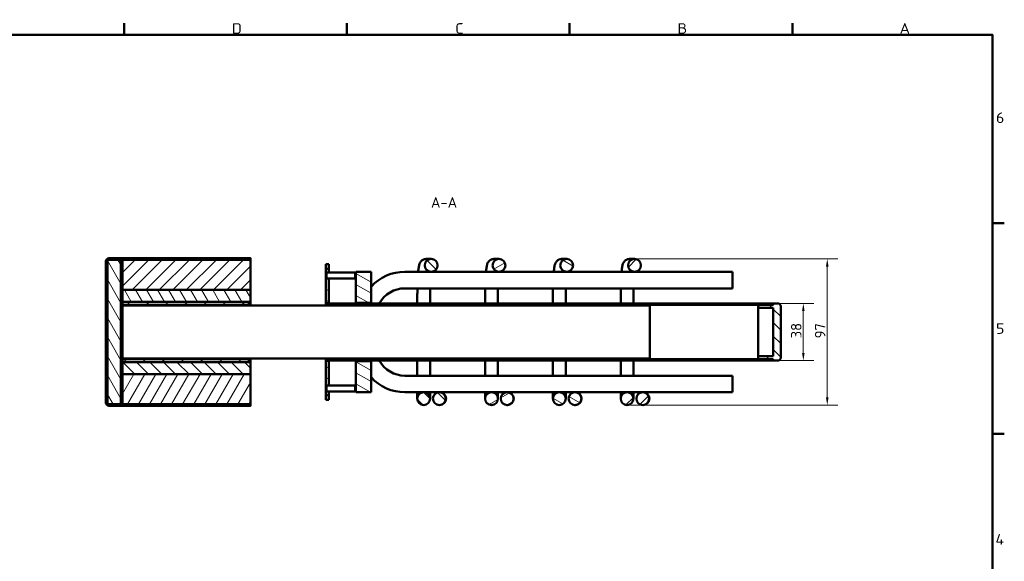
# Model space of a CAD drawing. Header units: millimetres. Extents: x 17 to 1978, y -74 to 835.
# Tile 4 of 5: x 527 to 1181, y 475 to 835. Entities that reach past the tile are written whole.
import ezdxf

# ---------------------------------------------------------------- set-up
doc = ezdxf.new("R2010")
doc.units = ezdxf.units.MM
doc.header["$LTSCALE"] = 2
for name, color, linetype, lineweight in [('Bemaßung', 7, 'Continuous', 15), ('Rahmen', 7, 'Continuous', 50), ('Schraffur', 7, 'Continuous', 18), ('Sichtbar', 7, 'Continuous', 50), ('Symbol', 7, 'Continuous', 18)]:
    doc.layers.add(name, color=color, linetype=linetype, lineweight=lineweight)
doc.styles.add('Notiztext (DIN)', font='isocpeur.ttf')
doc.styles.add('PohlCon Text gedehnt 110%', font='isocpeur.ttf', dxfattribs={"width": 1.1})
doc.styles.add('PohlCon Text normal (DIN)', font='isocpeur.ttf')
doc.dimstyles.new('POHLCON (DIN)', dxfattribs={"dimscale": 2, "dimtxt": 3.5, "dimasz": 2.55, "dimexe": 3.5, "dimexo": 1.1, "dimgap": 0.6, "dimtad": 1, "dimrnd": 1e-08, "dimtxsty": 'PohlCon Text normal (DIN)', "dimcen": 0.09, "dimdle": 10, "dimclrd": 256, "dimclre": 256, "dimclrt": 256, "dimadec": 1, "dimazin": 2, "dimtfac": 0.771429, "dimtmove": 0, "dimatfit": 3, "dimfxl": 1, "dimtolj": 1, "dimlwd": -1, "dimlwe": -1, "dimarcsym": 0})
pattern_1 = [(45, (0, 0), (-4.490128, 4.490128), [])]
pattern_2 = [(135.0002, (0, 0), (-4.49011, -4.490145), [])]
pattern_3 = [(120.0002, (0, 0), (-5.49925, -3.175017), [])]
pattern_4 = [(30, (0, 0), (-3.175002, 5.49926), [])]
pattern_5 = [(150.00025, (0, 0), (-3.174976, -5.499275), [])]
pattern_6 = [(60, (0, 0), (-5.49926, 3.175002), [])]

# ---------------------------------------------------------------- blocks, each defined once
blk = doc.blocks.new('Ränder Vorgaberahmen')
at = {"layer": 'Rahmen'}
for p, q in [((298.25, 412.5), (298.25, 416.4)), ((372.19, 412.5), (372.19, 416.4)), ((446.12, 412.5), (446.12, 416.4)), ((520.06, 412.5), (520.06, 416.4)), ((586.5, 350), (590.4, 350)), ((586.5, 280), (590.4, 280))]:
    blk.add_line(p, q, dxfattribs=at)
at = {"layer": 'Rahmen', "flags": 128}
blk.add_lwpolyline([(12.5, 7.5), (12.5, 412.5), (586.5, 412.5), (586.5, 7.5), (12.5, 7.5)], dxfattribs=at)
at = {"layer": 'Symbol', "char_height": 3.5, "attachment_point": 7, "style": 'PohlCon Text gedehnt 110%'}
for s, insert in [('D', (334.01, 412.9)), ('C', (408.14, 412.9)), ('B', (481.89, 412.9)), ('A', (555.63, 412.9)), ('6', (587.63, 383.25)), ('5', (587.63, 313.25)), ('4', (587.45, 243.25))]:
    blk.add_mtext(s, dxfattribs=dict(at, insert=insert))
blk = doc.blocks.new('*D13')
at = {"layer": 'Bemaßung', "transparency": 16777216}
for p, q in [((1029.58, 646.72), (1054.38, 646.72)), ((1047.38, 613.82), (1047.38, 641.62)), ((1029.58, 608.72), (1054.38, 608.72))]:
    blk.add_line(p, q, dxfattribs=at)
for points in [[(1046.53, 641.62), (1048.23, 641.62), (1047.38, 646.72)], [(1046.53, 613.82), (1048.23, 613.82), (1047.38, 608.72)]]:
    blk.add_solid(points, dxfattribs=at)
at = {"layer": 'Defpoints', "color": 0, "transparency": 16777216}
for p in [(1027.38, 646.72), (1047.38, 646.72), (1027.38, 608.72)]:
    blk.add_point(p, dxfattribs=at)
at = {"layer": 'Bemaßung', "transparency": 16777216, "insert": (1039.18, 623.52), "char_height": 7, "attachment_point": 1, "rotation": 90, "style": 'PohlCon Text normal (DIN)'}
blk.add_mtext('\\A1;38', dxfattribs=at)
blk = doc.blocks.new('*D19')
at = {"layer": 'Bemaßung', "transparency": 16777216}
for p, q in [((937.52, 676.22), (1070.26, 676.22)), ((1063.26, 584.32), (1063.26, 671.12)), ((932.58, 579.22), (1070.26, 579.22))]:
    blk.add_line(p, q, dxfattribs=at)
for points in [[(1062.41, 671.12), (1064.11, 671.12), (1063.26, 676.22)], [(1062.41, 584.32), (1064.11, 584.32), (1063.26, 579.22)]]:
    blk.add_solid(points, dxfattribs=at)
at = {"layer": 'Defpoints', "color": 0, "transparency": 16777216}
for p in [(935.32, 676.22), (1063.26, 676.22), (930.38, 579.22)]:
    blk.add_point(p, dxfattribs=at)
at = {"layer": 'Bemaßung', "transparency": 16777216, "insert": (1055.06, 623.52), "char_height": 7, "attachment_point": 1, "rotation": 90, "style": 'PohlCon Text normal (DIN)'}
blk.add_mtext('\\A1;97', dxfattribs=at)

msp = doc.modelspace()

# ---------------------------------------------------------------- hatches: boundary and pattern name
at = {"layer": 'Schraffur'}
h = msp.add_hatch(dxfattribs=at)
h.set_pattern_fill('ANSI31', color=256, scale=50.8, style=0)
h.set_pattern_definition(pattern_1)
edge = h.paths.add_edge_path()
edge.add_ellipse((586.378, 674.717), major_axis=(-2, 0), ratio=1, start_angle=270, end_angle=360)
edge.add_line((584.378, 674.717), (584.378, 652.717))
edge.add_line((584.378, 652.717), (584.378, 602.717))
edge.add_line((584.378, 602.717), (584.378, 580.717))
edge.add_ellipse((586.378, 580.717), major_axis=(0, -2), ratio=1, start_angle=270, end_angle=360)
edge.add_line((586.378, 578.717), (660.448, 578.717))
edge.add_line((660.448, 578.717), (680.377, 578.717))
edge.add_line((680.377, 578.717), (680.378, 578.717))
edge.add_line((680.378, 578.717), (680.378, 578.718))
edge.add_line((680.378, 578.718), (680.378, 579.717))
edge.add_line((680.378, 579.717), (595.378, 579.717))
edge.add_line((595.378, 579.717), (594.378, 579.717))
edge.add_line((594.378, 579.717), (586.378, 579.717))
edge.add_ellipse((586.378, 580.717), major_axis=(-1, 0), ratio=1, start_angle=0, end_angle=90, ccw=False)
edge.add_line((585.378, 580.717), (585.378, 674.717))
edge.add_ellipse((586.378, 674.717), major_axis=(0, 1), ratio=1, start_angle=0, end_angle=90, ccw=False)
edge.add_line((586.378, 675.717), (594.378, 675.717))
edge.add_line((594.378, 675.717), (595.378, 675.717))
edge.add_line((595.378, 675.717), (680.378, 675.717))
edge.add_line((680.378, 675.717), (680.378, 676.716))
edge.add_line((680.378, 676.716), (680.378, 676.717))
edge.add_line((680.378, 676.717), (680.377, 676.717))
edge.add_line((680.377, 676.717), (660.448, 676.717))
edge.add_line((660.448, 676.717), (586.378, 676.717))
h = msp.add_hatch(dxfattribs=at)
h.set_pattern_fill('ANSI31', color=256, scale=50.8, angle=75.000175, style=0)
h.set_pattern_definition(pattern_3)
h.paths.add_polyline_path([(594.378, 579.717), (594.378, 615.217), (594.378, 640.217), (594.378, 675.717), (586.378, 675.717), (585.378, 675.717), (585.378, 674.717), (585.378, 580.717), (585.378, 579.717), (586.378, 579.717)])
h = msp.add_hatch(dxfattribs=at)
h.set_pattern_fill('ANSI31', color=256, scale=50.8, style=0)
h.set_pattern_definition(pattern_1)
h.paths.add_polyline_path([(595.378, 655.717), (680.378, 655.717), (680.378, 675.717), (595.378, 675.717)])
h = msp.add_hatch(dxfattribs=at)
h.set_pattern_fill('ANSI31', color=256, scale=50.8, angle=14.999978, style=0)
h.set_pattern_definition(pattern_6)
edge = h.paths.add_edge_path()
edge.add_line((680.448, 578.718), (680.448, 610.217))
edge.add_line((680.448, 610.217), (680.378, 610.217))
edge.add_line((680.378, 610.217), (680.378, 607.717))
edge.add_line((680.378, 607.717), (680.378, 599.717))
edge.add_line((680.378, 599.717), (680.378, 579.717))
edge.add_line((680.378, 579.717), (680.378, 578.718))
edge.add_ellipse((680.377, 578.718), major_axis=(0, -0.001), ratio=1, start_angle=0, end_angle=90, ccw=False)
edge.add_line((680.377, 578.717), (660.448, 578.717))
edge.add_line((660.448, 578.717), (660.448, 578.647))
edge.add_line((660.448, 578.647), (680.377, 578.647))
edge.add_ellipse((680.377, 578.718), major_axis=(0.071, 0), ratio=1, start_angle=270, end_angle=360)
edge = h.paths.add_edge_path()
edge.add_line((680.448, 645.217), (680.448, 676.716))
edge.add_ellipse((680.377, 676.716), major_axis=(0, 0.071), ratio=1, start_angle=270, end_angle=360)
edge.add_line((680.377, 676.787), (660.448, 676.787))
edge.add_line((660.448, 676.787), (660.448, 676.717))
edge.add_line((660.448, 676.717), (680.377, 676.717))
edge.add_ellipse((680.377, 676.716), major_axis=(0.001, 0), ratio=1, start_angle=0, end_angle=90, ccw=False)
edge.add_line((680.378, 676.716), (680.378, 675.717))
edge.add_line((680.378, 675.717), (680.378, 655.717))
edge.add_line((680.378, 655.717), (680.378, 647.717))
edge.add_line((680.378, 647.717), (680.378, 645.217))
edge.add_line((680.378, 645.217), (680.448, 645.217))
h = msp.add_hatch(dxfattribs=at)
h.set_pattern_fill('ANSI31', color=256, scale=50.8, angle=90.00021, style=0)
h.set_pattern_definition(pattern_2)
edge = h.paths.add_edge_path()
edge.add_ellipse((800.316, 671.967), major_axis=(-4.263, 0), ratio=0.9969173, start_angle=0, end_angle=360)
edge = h.paths.add_edge_path()
edge.add_ellipse((795.378, 583.467), major_axis=(4.25, 0), ratio=1, start_angle=0, end_angle=360)
edge = h.paths.add_edge_path()
edge.add_ellipse((805.769, 583.467), major_axis=(-4.25, 0), ratio=0.9999619, start_angle=0, end_angle=360)
h = msp.add_hatch(dxfattribs=at)
h.set_pattern_fill('ANSI31', color=256, scale=50.8, angle=-14.999978, style=0)
h.set_pattern_definition(pattern_4)
edge = h.paths.add_edge_path()
edge.add_ellipse((845.316, 671.967), major_axis=(-4.263, 0), ratio=0.9969173, start_angle=0, end_angle=360)
edge = h.paths.add_edge_path()
edge.add_ellipse((840.378, 583.467), major_axis=(4.25, 0), ratio=1, start_angle=0, end_angle=360)
edge = h.paths.add_edge_path()
edge.add_ellipse((850.769, 583.467), major_axis=(-4.25, 0), ratio=0.9999619, start_angle=0, end_angle=360)
h = msp.add_hatch(dxfattribs=at)
h.set_pattern_fill('ANSI31', color=256, scale=50.8, angle=105.000246, style=0)
h.set_pattern_definition(pattern_5)
edge = h.paths.add_edge_path()
edge.add_ellipse((890.316, 671.967), major_axis=(-4.263, 0), ratio=0.9969173, start_angle=0, end_angle=360)
edge = h.paths.add_edge_path()
edge.add_ellipse((885.378, 583.467), major_axis=(4.25, 0), ratio=1, start_angle=0, end_angle=360)
edge = h.paths.add_edge_path()
edge.add_ellipse((895.769, 583.467), major_axis=(-4.25, 0), ratio=0.9999619, start_angle=0, end_angle=360)
h = msp.add_hatch(dxfattribs=at)
h.set_pattern_fill('ANSI31', color=256, scale=50.8, style=0)
h.set_pattern_definition(pattern_1)
edge = h.paths.add_edge_path()
edge.add_ellipse((935.316, 671.967), major_axis=(-4.263, 0), ratio=0.9969173, start_angle=0, end_angle=360)
edge = h.paths.add_edge_path()
edge.add_ellipse((930.378, 583.467), major_axis=(4.25, 0), ratio=1, start_angle=0, end_angle=360)
edge = h.paths.add_edge_path()
edge.add_ellipse((940.769, 583.467), major_axis=(-4.25, 0), ratio=0.9999619, start_angle=0, end_angle=360)
h = msp.add_hatch(dxfattribs=at)
h.set_pattern_fill('ANSI31', color=256, scale=50.8, angle=105.000246, style=0)
h.set_pattern_definition(pattern_5)
edge = h.paths.add_edge_path()
edge.add_line((732.378, 585.717), (730.378, 585.717))
edge.add_line((730.378, 585.717), (730.378, 588.267))
edge.add_line((730.378, 588.267), (730.885, 588.267))
edge.add_ellipse((734.378, 590.217), major_axis=(-2, 3.464), ratio=1, start_angle=89.176396, end_angle=90)
edge.add_line((730.914, 588.217), (732.378, 588.217))
edge.add_line((732.378, 588.217), (732.378, 585.717))
edge = h.paths.add_edge_path()
edge.add_line((732.378, 669.717), (730.378, 669.717))
edge.add_line((730.378, 669.717), (730.378, 667.167))
edge.add_line((730.378, 667.167), (730.885, 667.167))
edge.add_ellipse((734.378, 665.217), major_axis=(1.95, 3.492), ratio=1, start_angle=89.176396, end_angle=90, ccw=False)
edge.add_line((730.914, 667.217), (732.378, 667.217))
edge.add_line((732.378, 667.217), (732.378, 669.717))
edge = h.paths.add_edge_path()
edge.add_line((730.378, 663.267), (730.378, 662.717))
edge.add_line((730.378, 662.717), (730.378, 646.967))
edge.add_line((730.378, 646.967), (732.378, 646.967))
edge.add_line((732.378, 646.967), (732.378, 663.217))
edge.add_line((732.378, 663.217), (730.914, 663.217))
edge.add_ellipse((734.378, 665.217), major_axis=(-2, 3.464), ratio=1, start_angle=89.176396, end_angle=90, ccw=False)
edge.add_line((730.885, 663.267), (730.378, 663.267))
edge = h.paths.add_edge_path()
edge.add_line((730.378, 608.467), (730.378, 592.717))
edge.add_line((730.378, 592.717), (730.378, 592.167))
edge.add_line((730.378, 592.167), (730.885, 592.167))
edge.add_ellipse((734.378, 590.217), major_axis=(1.95, 3.492), ratio=1, start_angle=89.176396, end_angle=90, ccw=False)
edge.add_line((730.914, 592.217), (732.378, 592.217))
edge.add_line((732.378, 592.217), (732.378, 608.467))
edge.add_line((732.378, 608.467), (730.378, 608.467))
h = msp.add_hatch(dxfattribs=at)
h.set_pattern_fill('ANSI31', color=256, scale=50.8, angle=105.000246, style=0)
h.set_pattern_definition(pattern_5)
h.paths.add_polyline_path([(760.378, 608.417), (750.378, 608.417), (750.378, 587.717), (760.378, 587.717)])
h.paths.add_polyline_path([(750.378, 647.017), (760.378, 647.017), (760.378, 667.717), (750.378, 667.717)])
h = msp.add_hatch(dxfattribs=at)
h.set_pattern_fill('ANSI31', color=256, scale=50.8, angle=-14.999978, style=0)
h.set_pattern_definition(pattern_4)
h.paths.add_polyline_path([(730.308, 592.717), (730.378, 592.717), (730.378, 608.467), (730.378, 608.717), (730.378, 609.717), (730.378, 610.217), (730.308, 610.217)])
h.paths.add_polyline_path([(730.378, 645.217), (730.378, 645.717), (730.378, 646.717), (730.378, 646.967), (730.378, 662.717), (730.308, 662.717), (730.308, 645.217)])
h = msp.add_hatch(dxfattribs=at)
h.set_pattern_fill('ANSI31', color=256, scale=50.8, angle=75.000175, style=0)
h.set_pattern_definition(pattern_3)
h.paths.add_polyline_path([(680.378, 647.717), (680.378, 655.717), (595.378, 655.717), (595.378, 647.717), (679.378, 647.717)])
h = msp.add_hatch(dxfattribs=at)
h.set_pattern_fill('ANSI31', color=256, scale=50.8, angle=75.000175, style=0)
h.set_pattern_definition(pattern_3)
h.paths.add_polyline_path([(584.378, 652.717), (584.278, 652.717), (584.278, 602.717), (584.378, 602.717)])
h = msp.add_hatch(dxfattribs=at)
h.set_pattern_fill('ANSI31', color=256, scale=50.8, angle=-14.999978, style=0)
h.set_pattern_definition(pattern_4)
h.paths.add_polyline_path([(679.378, 607.717), (679.378, 609.717), (595.378, 609.717), (595.378, 607.717)])
h.paths.add_polyline_path([(679.378, 645.717), (679.378, 647.717), (595.378, 647.717), (595.378, 645.717)])
h = msp.add_hatch(dxfattribs=at)
h.set_pattern_fill('ANSI31', color=256, scale=50.8, style=0)
h.set_pattern_definition(pattern_1)
edge = h.paths.add_edge_path()
edge.add_ellipse((1026.878, 646.217), major_axis=(0.5, 0), ratio=1, start_angle=270, end_angle=360)
edge.add_line((1027.378, 646.217), (1027.378, 646.717))
edge.add_line((1027.378, 646.717), (730.378, 646.717))
edge.add_line((730.378, 646.717), (730.378, 645.717))
edge.add_line((730.378, 645.717), (1026.878, 645.717))
edge = h.paths.add_edge_path()
edge.add_ellipse((1026.878, 609.217), major_axis=(0, 0.5), ratio=1, start_angle=270, end_angle=360)
edge.add_line((1026.878, 609.717), (730.378, 609.717))
edge.add_line((730.378, 609.717), (730.378, 608.717))
edge.add_line((730.378, 608.717), (1027.378, 608.717))
edge.add_line((1027.378, 608.717), (1027.378, 609.217))
h = msp.add_hatch(dxfattribs=at)
h.set_pattern_fill('ANSI31', color=256, scale=50.8, angle=90.00021, style=0)
h.set_pattern_definition(pattern_2)
edge = h.paths.add_edge_path()
edge.add_line((1027.378, 643.717), (1027.378, 611.717))
edge.add_line((1027.378, 611.717), (1017.378, 611.717))
edge.add_line((1017.378, 611.717), (1017.378, 610.717))
edge.add_ellipse((1018.378, 610.717), major_axis=(0, -1), ratio=1, start_angle=270, end_angle=360)
edge.add_line((1018.378, 609.717), (1026.878, 609.717))
edge.add_line((1026.878, 609.717), (1027.378, 609.717))
edge.add_line((1027.378, 609.717), (1027.378, 609.217))
edge.add_line((1027.378, 609.217), (1027.378, 608.717))
edge.add_line((1027.378, 608.717), (1030.378, 608.717))
edge.add_ellipse((1030.378, 610.717), major_axis=(2, 0), ratio=1, start_angle=270, end_angle=360)
edge.add_line((1032.378, 610.717), (1032.378, 644.717))
edge.add_ellipse((1030.378, 644.717), major_axis=(0, 2), ratio=1, start_angle=270, end_angle=360)
edge.add_line((1030.378, 646.717), (1027.378, 646.717))
edge.add_line((1027.378, 646.717), (1027.378, 646.217))
edge.add_line((1027.378, 646.217), (1027.378, 645.717))
edge.add_line((1027.378, 645.717), (1026.878, 645.717))
edge.add_line((1026.878, 645.717), (1018.378, 645.717))
edge.add_ellipse((1018.378, 644.717), major_axis=(-1, 0), ratio=1, start_angle=270, end_angle=360)
edge.add_line((1017.378, 644.717), (1017.378, 643.717))
edge.add_line((1017.378, 643.717), (1027.378, 643.717))
h = msp.add_hatch(dxfattribs=at)
h.set_pattern_fill('ANSI31', color=256, scale=50.8, angle=14.999978, style=0)
h.set_pattern_definition(pattern_6)
h.paths.add_polyline_path([(594.378, 615.217), (595.378, 615.217), (595.378, 631.522), (595.378, 640.217), (594.378, 640.217)])
h = msp.add_hatch(dxfattribs=at)
h.set_pattern_fill('ANSI31', color=256, scale=50.8, angle=90.00021, style=0)
h.set_pattern_definition(pattern_2)
h.paths.add_polyline_path([(595.378, 607.717), (595.378, 599.717), (680.378, 599.717), (680.378, 607.717), (679.378, 607.717)])
h = msp.add_hatch(dxfattribs=at)
h.set_pattern_fill('ANSI31', color=256, scale=50.8, angle=14.999978, style=0)
h.set_pattern_definition(pattern_6)
h.paths.add_polyline_path([(680.378, 599.717), (595.378, 599.717), (595.378, 579.717), (680.378, 579.717)])

# ---------------------------------------------------------------- linework, layer by layer
at = {"layer": 'Sichtbar'}
for p, q in [((584.378, 674.717), (584.378, 580.717)), ((594.378, 675.717), (585.378, 675.717)), ((585.378, 675.717), (585.378, 579.717)), ((585.378, 580.717), (585.378, 674.717)), ((680.378, 676.717), (586.378, 676.717)), ((586.378, 675.717), (680.378, 675.717)), ((594.378, 579.717), (594.378, 675.717)), ((595.378, 674.717), (594.378, 674.717)), ((680.378, 675.717), (595.378, 675.717)), ((595.378, 675.717), (595.378, 655.717)), ((680.377, 676.787), (660.448, 676.787)), ((660.448, 676.787), (660.448, 676.717)), ((660.448, 676.717), (680.377, 676.717)), ((680.378, 675.717), (680.378, 676.717)), ((680.378, 676.716), (680.378, 645.217)), ((680.378, 655.717), (680.378, 675.717)), ((680.448, 645.217), (680.448, 676.716)), ((800.316, 676.217), (796.947, 676.217)), ((845.316, 676.217), (841.947, 676.217)), ((890.316, 676.217), (886.947, 676.217)), ((935.316, 676.217), (931.947, 676.217)), ((730.378, 669.717), (730.378, 672.717)), ((730.378, 672.717), (732.378, 672.717)), ((732.378, 669.717), (730.378, 669.717)), ((730.378, 669.717), (730.378, 667.167)), ((730.378, 667.167), (730.885, 667.167)), ((730.378, 663.267), (730.378, 667.167)), ((730.914, 663.217), (730.914, 667.217)), ((730.914, 667.217), (749.842, 667.217)), ((732.378, 672.717), (732.378, 669.717)), ((732.378, 667.217), (732.378, 669.717)), ((749.842, 667.217), (749.842, 663.217)), ((760.378, 667.717), (750.378, 667.717)), ((750.378, 667.717), (750.378, 647.017)), ((760.378, 647.017), (760.378, 667.717)), ((797.129, 667.717), (782.878, 667.717)), ((800.316, 667.717), (797.129, 667.717)), ((842.129, 667.717), (800.316, 667.717)), ((845.316, 667.717), (842.129, 667.717)), ((887.129, 667.717), (845.316, 667.717)), ((890.316, 667.717), (887.129, 667.717)), ((932.129, 667.717), (890.316, 667.717)), ((935.316, 667.717), (932.129, 667.717)), ((1000.378, 667.717), (935.316, 667.717)), ((1000.378, 667.717), (1000.378, 656.717)), ((730.378, 662.717), (730.308, 662.717)), ((730.308, 662.717), (730.308, 645.217)), ((730.378, 663.267), (730.378, 646.967)), ((730.885, 663.267), (730.378, 663.267)), ((730.378, 645.217), (730.378, 662.717)), ((730.914, 663.217), (749.842, 663.217)), ((732.378, 646.967), (732.378, 663.217)), ((680.378, 655.717), (595.378, 655.717)), ((595.378, 655.717), (595.378, 647.717)), ((595.378, 655.717), (680.378, 655.717)), ((680.378, 647.717), (680.378, 655.717)), ((1000.378, 656.717), (782.878, 656.717)), ((584.378, 652.717), (584.278, 652.717)), ((584.278, 652.717), (584.278, 602.717)), ((584.378, 602.717), (584.378, 652.717)), ((595.378, 647.717), (680.378, 647.717)), ((679.378, 647.717), (595.378, 647.717)), ((595.378, 647.717), (595.378, 645.717)), ((679.378, 645.717), (679.378, 647.717)), ((791.128, 651.967), (791.128, 646.717)), ((799.628, 651.967), (799.628, 646.717)), ((836.128, 651.967), (836.128, 646.717)), ((844.628, 651.967), (844.628, 646.717)), ((881.128, 651.967), (881.128, 646.717)), ((889.628, 651.967), (889.628, 646.717)), ((926.128, 651.967), (926.128, 646.717)), ((934.628, 651.967), (934.628, 646.717)), ((595.378, 645.717), (679.378, 645.717)), ((595.378, 645.217), (595.378, 645.717)), ((595.378, 645.217), (595.378, 631.522)), ((945.378, 645.217), (595.378, 645.217)), ((679.378, 646.632), (680.378, 646.632)), ((679.378, 645.717), (679.378, 645.217)), ((730.378, 646.967), (732.378, 646.967)), ((1027.378, 646.717), (730.378, 646.717)), ((730.378, 646.717), (730.378, 645.717)), ((730.378, 645.717), (1026.878, 645.717)), ((732.378, 646.967), (732.378, 646.717)), ((750.378, 647.017), (760.378, 647.017)), ((750.378, 646.717), (750.378, 647.017)), ((760.378, 647.017), (760.378, 646.717)), ((945.378, 610.217), (945.378, 645.217)), ((1017.378, 644.717), (1017.378, 643.717)), ((1017.378, 643.717), (1027.378, 643.717)), ((1017.378, 611.717), (1017.378, 643.717)), ((1027.378, 645.717), (1018.378, 645.717)), ((1027.378, 646.217), (1027.378, 646.717)), ((1030.378, 646.717), (1027.378, 646.717)), ((1027.378, 646.717), (1027.378, 645.717)), ((1027.378, 643.717), (1027.378, 611.717)), ((1032.378, 610.717), (1032.378, 644.717)), ((595.378, 640.217), (594.378, 640.217)), ((594.378, 640.217), (594.378, 615.217)), ((595.378, 631.522), (595.378, 610.217)), ((594.378, 615.217), (595.378, 615.217)), ((595.378, 609.717), (595.378, 610.217)), ((945.378, 610.217), (595.378, 610.217)), ((679.378, 609.717), (595.378, 609.717)), ((595.378, 609.717), (595.378, 607.717)), ((679.378, 610.217), (679.378, 609.717)), ((679.378, 607.717), (679.378, 609.717)), ((679.378, 608.803), (680.378, 608.803)), ((680.378, 610.217), (680.378, 578.718)), ((680.448, 578.718), (680.448, 610.217)), ((730.308, 610.217), (730.308, 592.717)), ((730.378, 592.717), (730.378, 610.217)), ((1026.878, 609.717), (730.378, 609.717)), ((730.378, 609.717), (730.378, 608.717)), ((730.378, 608.717), (1027.378, 608.717)), ((730.378, 608.467), (730.378, 592.167)), ((732.378, 608.467), (730.378, 608.467)), ((732.378, 608.717), (732.378, 608.467)), ((732.378, 592.217), (732.378, 608.467)), ((750.378, 608.417), (750.378, 608.717)), ((760.378, 608.417), (750.378, 608.417)), ((750.378, 608.417), (750.378, 587.717)), ((760.378, 608.717), (760.378, 608.417)), ((760.378, 587.717), (760.378, 608.417)), ((791.128, 608.717), (791.128, 603.467)), ((799.628, 608.717), (799.628, 603.467)), ((836.128, 608.717), (836.128, 603.467)), ((844.628, 608.717), (844.628, 603.467)), ((881.128, 608.717), (881.128, 603.467)), ((889.628, 608.717), (889.628, 603.467)), ((926.128, 608.717), (926.128, 603.467)), ((934.628, 608.717), (934.628, 603.467)), ((1027.378, 611.717), (1017.378, 611.717)), ((1017.378, 611.717), (1017.378, 610.717)), ((1018.378, 609.717), (1027.378, 609.717)), ((1027.378, 609.717), (1027.378, 608.717)), ((1027.378, 608.717), (1027.378, 609.217)), ((1027.378, 608.717), (1030.378, 608.717)), ((584.278, 602.717), (584.378, 602.717)), ((595.378, 607.717), (595.378, 599.717)), ((680.378, 607.717), (595.378, 607.717)), ((595.378, 607.717), (679.378, 607.717)), ((680.378, 599.717), (680.378, 607.717)), ((791.128, 603.467), (791.128, 598.717)), ((799.628, 598.717), (799.628, 603.467)), ((836.128, 603.467), (836.128, 598.717)), ((844.628, 598.717), (844.628, 603.467)), ((881.128, 603.467), (881.128, 598.717)), ((889.628, 598.717), (889.628, 603.467)), ((926.128, 603.467), (926.128, 598.717)), ((934.628, 598.717), (934.628, 603.467)), ((680.378, 599.717), (595.378, 599.717)), ((595.378, 599.717), (595.378, 579.717)), ((595.378, 599.717), (680.378, 599.717)), ((680.378, 579.717), (680.378, 599.717)), ((782.878, 598.717), (1000.378, 598.717)), ((1000.378, 587.717), (1000.378, 598.717)), ((730.308, 592.717), (730.378, 592.717)), ((730.378, 592.167), (730.885, 592.167)), ((730.378, 588.267), (730.378, 592.167)), ((730.914, 588.217), (730.914, 592.217)), ((730.914, 592.217), (749.842, 592.217)), ((749.842, 592.217), (749.842, 588.217)), ((730.885, 588.267), (730.378, 588.267)), ((730.378, 588.267), (730.378, 585.717)), ((732.378, 585.717), (730.378, 585.717)), ((730.378, 582.717), (730.378, 585.717)), ((732.378, 582.717), (730.378, 582.717)), ((730.914, 588.217), (749.842, 588.217)), ((732.378, 585.717), (732.378, 588.217)), ((732.378, 585.717), (732.378, 582.717)), ((750.378, 587.717), (760.378, 587.717)), ((782.878, 587.717), (805.769, 587.717)), ((791.128, 587.717), (791.128, 583.467)), ((799.628, 583.467), (799.628, 587.717)), ((805.922, 587.717), (805.769, 587.717)), ((805.922, 587.717), (850.769, 587.717)), ((836.128, 587.717), (836.128, 583.467)), ((844.628, 583.467), (844.628, 587.717)), ((850.922, 587.717), (850.769, 587.717)), ((850.922, 587.717), (895.769, 587.717)), ((881.128, 587.717), (881.128, 583.467)), ((889.628, 583.467), (889.628, 587.717)), ((895.922, 587.717), (895.769, 587.717)), ((895.922, 587.717), (940.769, 587.717)), ((926.128, 587.717), (926.128, 583.467)), ((934.628, 583.467), (934.628, 587.717)), ((940.922, 587.717), (940.769, 587.717)), ((940.922, 587.717), (1000.378, 587.717)), ((585.378, 579.717), (594.378, 579.717)), ((680.378, 579.717), (586.378, 579.717)), ((586.378, 578.717), (680.378, 578.717)), ((595.378, 580.717), (594.378, 580.717)), ((595.378, 579.717), (680.378, 579.717)), ((680.377, 578.717), (660.448, 578.717)), ((660.448, 578.717), (660.448, 578.647)), ((660.448, 578.647), (680.377, 578.647)), ((680.378, 578.717), (680.378, 579.717)), ((805.922, 579.217), (805.769, 579.217)), ((850.922, 579.217), (850.769, 579.217)), ((895.922, 579.217), (895.769, 579.217)), ((940.922, 579.217), (940.769, 579.217))]:
    msp.add_line(p, q, dxfattribs=at)
for centre in [(795.378, 583.467), (840.378, 583.467), (885.378, 583.467), (930.378, 583.467)]:
    msp.add_circle(centre, 4.25, dxfattribs=at)
for centre, radius, start, end in [((586.378, 674.717), 2, 90, 180), ((586.378, 674.717), 1, 90, 180), ((680.377, 676.716), 0.071, 0, 90), ((680.377, 676.716), 0.001, 0, 90), ((734.378, 665.217), 4, 150, 210), ((746.378, 665.217), 4, 330, 30), ((782.878, 637.217), 30.5, 90, 137.536275), ((782.878, 637.217), 19.5, 90, 150.844635), ((1018.378, 644.717), 1, 90, 180), ((1026.878, 646.217), 0.5, 270, 0), ((1030.378, 644.717), 2, 0, 90), ((782.878, 618.217), 19.5, 209.155365, 270), ((1018.378, 610.717), 1, 180, 270), ((1026.878, 609.217), 0.5, 0, 90), ((1030.378, 610.717), 2, 270, 0), ((782.878, 618.217), 30.5, 222.463725, 270), ((734.378, 590.217), 4, 150, 210), ((746.378, 590.217), 4, 330, 30), ((586.378, 580.717), 2, 180, 270), ((586.378, 580.717), 1, 180, 270), ((680.377, 578.718), 0.001, 270, 0), ((680.377, 578.718), 0.071, 270, 0)]:
    msp.add_arc(centre, radius, start, end, dxfattribs=at)
for centre, major_axis, ratio in [((800.316, 671.967), (-4.263, 0), 0.9969173), ((845.316, 671.967), (-4.263, 0), 0.9969173), ((890.316, 671.967), (-4.263, 0), 0.9969173), ((935.316, 671.967), (-4.263, 0), 0.9969173), ((805.769, 583.467), (-4.25, 0), 0.9999619), ((850.769, 583.467), (-4.25, 0), 0.9999619), ((895.769, 583.467), (-4.25, 0), 0.9999619), ((940.769, 583.467), (-4.25, 0), 0.9999619)]:
    msp.add_ellipse(centre, major_axis=major_axis, ratio=ratio, dxfattribs=at)
for centre in [(805.922, 583.467), (850.922, 583.467), (895.922, 583.467), (940.922, 583.467)]:
    msp.add_ellipse(centre, major_axis=(0, 4.25), ratio=0.9999619, start_param=3.1415927, end_param=6.2831853, dxfattribs=at)
for points, knots in [([(796.947, 676.217), (796.451, 676.217), (795.96, 676.128), (795.072, 675.826), (794.691, 675.61), (794.014, 675.126), (793.755, 674.861), (793.296, 674.318), (793.136, 674.058), (792.807, 673.464), (792.695, 673.177), (792.317, 672.108), (792.197, 671.447), (791.929, 669.789), (791.814, 668.823), (791.71, 667.717)], [3.14159265, 3.14159265, 3.14159265, 3.14159265, 3.16825759, 3.16825759, 3.19756367, 3.19756367, 3.23409092, 3.23409092, 3.28217688, 3.28217688, 3.35985204, 3.35985204, 3.59382512, 3.59382512, 3.83727159, 3.83727159, 3.83727159, 3.83727159]), ([(841.947, 676.217), (841.451, 676.217), (840.96, 676.128), (840.072, 675.826), (839.691, 675.61), (839.014, 675.126), (838.755, 674.861), (838.296, 674.318), (838.136, 674.058), (837.807, 673.464), (837.695, 673.177), (837.317, 672.108), (837.197, 671.447), (836.929, 669.789), (836.814, 668.823), (836.71, 667.717)], [3.14159265, 3.14159265, 3.14159265, 3.14159265, 3.16825759, 3.16825759, 3.19756367, 3.19756367, 3.23409092, 3.23409092, 3.28217688, 3.28217688, 3.35985204, 3.35985204, 3.59382512, 3.59382512, 3.83727159, 3.83727159, 3.83727159, 3.83727159]), ([(886.947, 676.217), (886.451, 676.217), (885.96, 676.128), (885.072, 675.826), (884.691, 675.61), (884.014, 675.126), (883.755, 674.861), (883.296, 674.318), (883.136, 674.058), (882.807, 673.464), (882.695, 673.177), (882.317, 672.108), (882.197, 671.447), (881.929, 669.789), (881.814, 668.823), (881.71, 667.717)], [3.14159265, 3.14159265, 3.14159265, 3.14159265, 3.16825759, 3.16825759, 3.19756367, 3.19756367, 3.23409092, 3.23409092, 3.28217688, 3.28217688, 3.35985204, 3.35985204, 3.59382512, 3.59382512, 3.83727159, 3.83727159, 3.83727159, 3.83727159]), ([(931.947, 676.217), (931.451, 676.217), (930.96, 676.128), (930.072, 675.826), (929.691, 675.61), (929.014, 675.126), (928.755, 674.861), (928.296, 674.318), (928.136, 674.058), (927.807, 673.464), (927.695, 673.177), (927.317, 672.108), (927.197, 671.447), (926.929, 669.789), (926.814, 668.823), (926.71, 667.717)], [3.14159265, 3.14159265, 3.14159265, 3.14159265, 3.16825759, 3.16825759, 3.19756367, 3.19756367, 3.23409092, 3.23409092, 3.28217688, 3.28217688, 3.35985204, 3.35985204, 3.59382512, 3.59382512, 3.83727159, 3.83727159, 3.83727159, 3.83727159]), ([(791.172, 656.717), (791.164, 656.324), (791.158, 655.928), (791.136, 654.354), (791.128, 653.161), (791.128, 651.967)], [4.47671638, 4.47671638, 4.47671638, 4.47671638, 4.53630292, 4.53630292, 4.71238898, 4.71238898, 4.71238898, 4.71238898]), ([(799.673, 656.717), (799.664, 656.216), (799.655, 655.709), (799.635, 654.132), (799.628, 653.05), (799.628, 651.967)], [4.46832185, 4.46832185, 4.46832185, 4.46832185, 4.54729716, 4.54729716, 4.71238898, 4.71238898, 4.71238898, 4.71238898]), ([(836.172, 656.717), (836.164, 656.324), (836.158, 655.928), (836.136, 654.354), (836.128, 653.161), (836.128, 651.967)], [4.47671638, 4.47671638, 4.47671638, 4.47671638, 4.53630292, 4.53630292, 4.71238898, 4.71238898, 4.71238898, 4.71238898]), ([(844.673, 656.717), (844.664, 656.216), (844.655, 655.709), (844.635, 654.132), (844.628, 653.05), (844.628, 651.967)], [4.46832185, 4.46832185, 4.46832185, 4.46832185, 4.54729716, 4.54729716, 4.71238898, 4.71238898, 4.71238898, 4.71238898]), ([(881.172, 656.717), (881.164, 656.324), (881.158, 655.928), (881.136, 654.354), (881.128, 653.161), (881.128, 651.967)], [4.47671638, 4.47671638, 4.47671638, 4.47671638, 4.53630292, 4.53630292, 4.71238898, 4.71238898, 4.71238898, 4.71238898]), ([(889.673, 656.717), (889.664, 656.216), (889.655, 655.709), (889.635, 654.132), (889.628, 653.05), (889.628, 651.967)], [4.46832185, 4.46832185, 4.46832185, 4.46832185, 4.54729716, 4.54729716, 4.71238898, 4.71238898, 4.71238898, 4.71238898]), ([(926.172, 656.717), (926.164, 656.324), (926.158, 655.928), (926.136, 654.354), (926.128, 653.161), (926.128, 651.967)], [4.47671638, 4.47671638, 4.47671638, 4.47671638, 4.53630292, 4.53630292, 4.71238898, 4.71238898, 4.71238898, 4.71238898]), ([(934.673, 656.717), (934.664, 656.216), (934.655, 655.709), (934.635, 654.132), (934.628, 653.05), (934.628, 651.967)], [4.46832185, 4.46832185, 4.46832185, 4.46832185, 4.54729716, 4.54729716, 4.71238898, 4.71238898, 4.71238898, 4.71238898])]:
    msp.add_open_spline(points, degree=3, knots=knots, dxfattribs=at)

# ---------------------------------------------------------------- block references
at = {"xscale": 2, "yscale": 2, "zscale": 2}
msp.add_blockref('Ränder Vorgaberahmen', (0, 0), dxfattribs=at)

# ---------------------------------------------------------------- texts
at = {"layer": 'Symbol', "insert": (800.186, 710.268), "char_height": 7, "attachment_point": 7, "style": 'Notiztext (DIN)'}
msp.add_mtext('A-A', dxfattribs=at)

# ---------------------------------------------------------------- dimensions: what is measured, and where the dimension line sits
at = {"layer": 'Bemaßung'}
for base, p1, p2, angle, picture, middle in [((1063.265, 676.217), (930.378, 579.217), (935.316, 676.217), 90, '*D19', (1063.265, 627.717)), ((1047.378, 646.717), (1027.378, 608.717), (1027.378, 646.717), 270, '*D13', (1047.378, 627.717))]:
    dim = msp.add_linear_dim(base=base, p1=p1, p2=p2, angle=angle, dimstyle='POHLCON (DIN)', override={"dimgap": 0.6, "dimdec": 2, "dimtol": 0, "dimlim": 0, "dimtp": 0, "dimtm": 0, "dimtdec": 2, "dimtofl": 0, "dimatfit": 1}, dxfattribs=at)
    dim.commit()
    dim.dimension.update_dxf_attribs({"geometry": picture, "text_midpoint": middle, "dimtype": 160})

doc.saveas('drawing.dxf')
